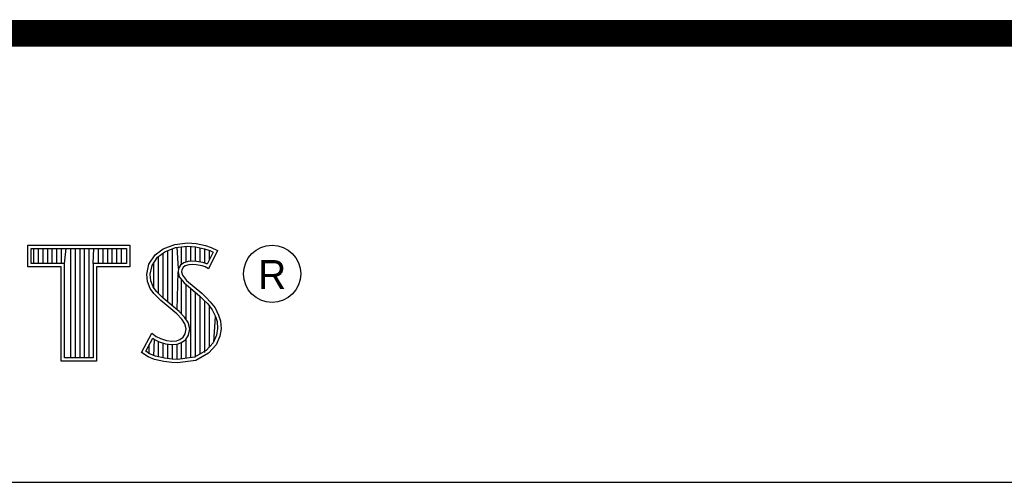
# Model space of a CAD drawing. Header units: inches. Extents: x 0.2 to 16.8, y 0.2 to 10.8.
# Tile 8 of 11: x 14.218 to 14.958, y 1.633 to 1.981. Entities that reach past the tile are written whole.
import ezdxf

# ---------------------------------------------------------------- set-up
doc = ezdxf.new("R2010")
doc.units = ezdxf.units.IN
doc.header["$LTSCALE"] = 0.935
doc.header["$MEASUREMENT"] = 0
doc.layers.get('0').update_dxf_attribs({"linetype": 'CONTINUOUS'})
doc.styles.add('TEXTSTYLE_2', font='txt')

msp = doc.modelspace()

# ---------------------------------------------------------------- linework, layer by layer
at = {"color": 2, "linetype": 'CONTINUOUS'}
for p, q in [((14.22365, 1.81126), (14.30046, 1.81126)), ((14.22365, 1.79499), (14.22365, 1.81126)), ((14.22618, 1.80873), (14.29793, 1.80873)), ((14.22618, 1.79752), (14.22618, 1.80873)), ((14.22819, 1.79752), (14.22819, 1.80873)), ((14.23167, 1.79752), (14.23167, 1.80873)), ((14.23514, 1.79752), (14.23514, 1.80873)), ((14.23862, 1.79752), (14.23862, 1.80873)), ((14.24209, 1.79752), (14.24209, 1.80873)), ((14.24557, 1.79752), (14.24557, 1.80873)), ((14.24904, 1.79752), (14.24904, 1.80873)), ((14.25137, 1.79752), (14.25252, 1.80873)), ((14.25599, 1.72656), (14.25599, 1.80873)), ((14.25947, 1.72656), (14.25947, 1.80873)), ((14.26295, 1.72656), (14.26295, 1.80873)), ((14.26642, 1.72656), (14.26642, 1.80873)), ((14.2699, 1.72656), (14.2699, 1.80873)), ((14.27274, 1.79752), (14.27337, 1.80873)), ((14.27685, 1.79752), (14.27685, 1.80873)), ((14.28032, 1.79752), (14.28032, 1.80873)), ((14.2838, 1.79752), (14.2838, 1.80873)), ((14.28727, 1.79752), (14.28727, 1.80873)), ((14.29075, 1.79752), (14.29075, 1.80873)), ((14.29422, 1.79752), (14.29422, 1.80873)), ((14.29793, 1.80873), (14.29793, 1.79752)), ((14.30046, 1.81126), (14.30046, 1.79499)), ((14.3194, 1.80385), (14.32555, 1.80834)), ((14.32555, 1.80834), (14.33424, 1.81179)), ((14.32678, 1.80611), (14.33486, 1.80932)), ((14.33245, 1.76552), (14.33245, 1.80836)), ((14.33424, 1.81179), (14.34384, 1.81284)), ((14.33486, 1.80932), (14.34389, 1.81031)), ((14.33704, 1.7936), (14.33593, 1.80943)), ((14.33941, 1.7967), (14.33941, 1.80981)), ((14.34288, 1.79844), (14.34288, 1.81019)), ((14.34384, 1.81284), (14.35029, 1.81239)), ((14.34389, 1.81031), (14.34994, 1.80988)), ((14.34636, 1.79907), (14.34636, 1.81013)), ((14.34983, 1.79906), (14.34983, 1.80989)), ((14.34994, 1.80988), (14.35666, 1.80845)), ((14.35029, 1.81239), (14.35734, 1.81089)), ((14.35331, 1.79848), (14.35331, 1.80917)), ((14.35666, 1.80845), (14.36074, 1.80705)), ((14.35678, 1.79763), (14.35678, 1.80841)), ((14.35734, 1.81089), (14.36169, 1.80939)), ((14.36169, 1.80939), (14.36649, 1.80715)), ((14.31475, 1.79695), (14.3194, 1.80385)), ((14.31713, 1.79596), (14.32125, 1.80207)), ((14.32125, 1.80207), (14.32678, 1.80611)), ((14.32203, 1.77481), (14.32203, 1.80264)), ((14.3255, 1.77133), (14.3255, 1.80518)), ((14.32898, 1.76843), (14.32898, 1.80699)), ((14.36307, 1.80596), (14.35857, 1.79697)), ((14.36649, 1.80715), (14.35959, 1.79335)), ((14.36026, 1.80033), (14.36026, 1.80721)), ((14.36074, 1.80705), (14.36307, 1.80596)), ((14.24884, 1.79499), (14.22365, 1.79499)), ((14.25137, 1.79752), (14.22618, 1.79752)), ((14.24884, 1.72404), (14.24884, 1.79499)), ((14.25137, 1.72656), (14.25137, 1.79752)), ((14.29793, 1.79752), (14.27274, 1.79752)), ((14.27274, 1.79752), (14.27274, 1.72656)), ((14.30046, 1.79499), (14.27527, 1.79499)), ((14.27527, 1.79499), (14.27527, 1.72404)), ((14.31325, 1.78946), (14.31475, 1.79695)), ((14.3158, 1.78934), (14.31713, 1.79596)), ((14.31855, 1.77853), (14.31855, 1.79807)), ((14.33704, 1.7936), (14.33679, 1.7911)), ((14.33867, 1.79617), (14.33704, 1.7936)), ((14.34106, 1.7979), (14.33867, 1.79617)), ((14.34054, 1.7944), (14.33949, 1.79275)), ((14.34219, 1.7956), (14.34054, 1.7944)), ((14.34424, 1.79884), (14.34106, 1.7979)), ((14.34474, 1.79635), (14.34219, 1.7956)), ((14.34737, 1.79919), (14.34424, 1.79884)), ((14.34744, 1.79665), (14.34474, 1.79635)), ((14.35061, 1.79902), (14.34737, 1.79919)), ((14.35029, 1.7965), (14.34744, 1.79665)), ((14.35479, 1.7956), (14.35029, 1.7965)), ((14.35542, 1.79805), (14.35061, 1.79902)), ((14.35719, 1.79485), (14.35479, 1.7956)), ((14.35826, 1.79717), (14.35542, 1.79805)), ((14.35959, 1.79335), (14.35719, 1.79485)), ((14.35857, 1.79697), (14.35826, 1.79717)), ((14.31385, 1.78376), (14.31325, 1.78946)), ((14.31633, 1.78435), (14.3158, 1.78934)), ((14.33593, 1.76261), (14.33679, 1.7911)), ((14.33679, 1.7911), (14.33761, 1.78743)), ((14.33761, 1.78743), (14.34129, 1.78287)), ((14.33949, 1.79275), (14.33934, 1.79125)), ((14.33934, 1.79125), (14.33994, 1.78856)), ((14.33994, 1.78856), (14.34309, 1.78466)), ((14.3158, 1.77866), (14.31385, 1.78376)), ((14.3185, 1.77476), (14.3158, 1.77866)), ((14.31805, 1.77985), (14.31633, 1.78435)), ((14.32044, 1.77639), (14.31805, 1.77985)), ((14.33941, 1.75939), (14.33941, 1.7852)), ((14.34129, 1.78287), (14.35294, 1.77319)), ((14.34288, 1.75517), (14.34288, 1.78155)), ((14.34309, 1.78466), (14.35464, 1.77506)), ((14.34636, 1.72661), (14.34636, 1.77866)), ((14.32375, 1.76952), (14.3185, 1.77476)), ((14.32545, 1.77138), (14.32044, 1.77639)), ((14.33745, 1.76134), (14.32545, 1.77138)), ((14.34983, 1.72707), (14.34983, 1.77577)), ((14.35294, 1.77319), (14.35598, 1.77015)), ((14.35331, 1.7293), (14.35331, 1.77282)), ((14.35464, 1.77506), (14.35779, 1.77192)), ((14.35779, 1.77192), (14.36094, 1.76862)), ((14.33574, 1.75947), (14.32375, 1.76952)), ((14.35598, 1.77015), (14.35902, 1.76697)), ((14.35678, 1.7306), (14.35678, 1.76931)), ((14.35902, 1.76697), (14.36239, 1.76262)), ((14.36026, 1.73444), (14.36026, 1.76537)), ((14.36094, 1.76862), (14.36454, 1.76397)), ((14.36454, 1.76397), (14.36724, 1.75857)), ((14.33964, 1.75557), (14.33574, 1.75947)), ((14.34163, 1.75716), (14.33745, 1.76134)), ((14.34423, 1.75301), (14.34163, 1.75716)), ((14.36239, 1.76262), (14.36489, 1.75763)), ((14.36373, 1.73828), (14.36489, 1.75763)), ((14.36489, 1.75763), (14.36609, 1.75375)), ((14.36724, 1.75857), (14.36859, 1.75423)), ((14.34189, 1.75198), (14.33964, 1.75557)), ((14.34294, 1.74823), (14.34189, 1.75198)), ((14.34554, 1.74833), (14.34423, 1.75301)), ((14.3665, 1.74848), (14.3657, 1.7434)), ((14.36609, 1.75375), (14.3665, 1.74848)), ((14.36904, 1.74838), (14.36814, 1.74268)), ((14.36859, 1.75423), (14.36904, 1.74838)), ((14.3092, 1.73054), (14.317, 1.74493)), ((14.31252, 1.73136), (14.31784, 1.74119)), ((14.317, 1.74493), (14.3203, 1.74253)), ((14.31784, 1.74119), (14.31898, 1.74036)), ((14.3203, 1.74253), (14.3236, 1.74088)), ((14.33814, 1.74028), (14.34069, 1.74208)), ((14.34069, 1.74208), (14.34219, 1.74448)), ((14.34219, 1.74448), (14.34294, 1.74823)), ((14.34257, 1.74031), (14.34458, 1.74353)), ((14.34458, 1.74353), (14.34554, 1.74833)), ((14.3657, 1.7434), (14.36314, 1.73763)), ((14.36814, 1.74268), (14.36529, 1.73624)), ((14.31508, 1.72959), (14.31508, 1.73608)), ((14.31855, 1.72796), (14.31898, 1.74036)), ((14.31898, 1.74036), (14.32261, 1.73855)), ((14.32203, 1.72722), (14.32203, 1.73875)), ((14.32261, 1.73855), (14.32738, 1.7369)), ((14.3236, 1.74088), (14.32795, 1.73938)), ((14.3255, 1.72642), (14.3255, 1.73755)), ((14.32738, 1.7369), (14.3318, 1.73639)), ((14.32795, 1.73938), (14.33185, 1.73893)), ((14.32898, 1.7259), (14.32898, 1.73672)), ((14.3318, 1.73639), (14.33602, 1.73675)), ((14.33185, 1.73893), (14.33544, 1.73923)), ((14.33245, 1.72538), (14.33245, 1.73632)), ((14.33544, 1.73923), (14.33814, 1.74028)), ((14.33593, 1.72524), (14.33593, 1.73671)), ((14.33602, 1.73675), (14.33935, 1.73804)), ((14.33935, 1.73804), (14.34257, 1.74031)), ((14.33941, 1.7257), (14.33941, 1.73806)), ((14.34288, 1.72615), (14.34288, 1.74053)), ((14.36314, 1.73763), (14.35799, 1.73194)), ((14.36529, 1.73624), (14.35959, 1.72994)), ((14.27274, 1.72656), (14.25137, 1.72656)), ((14.31415, 1.72724), (14.3092, 1.73054)), ((14.31534, 1.72949), (14.31252, 1.73136)), ((14.31895, 1.72529), (14.31415, 1.72724)), ((14.31969, 1.72772), (14.31534, 1.72949)), ((14.32645, 1.72628), (14.31969, 1.72772)), ((14.33223, 1.72541), (14.32645, 1.72628)), ((14.34918, 1.72698), (14.33622, 1.72528)), ((14.35799, 1.73194), (14.34918, 1.72698)), ((14.35959, 1.72994), (14.34999, 1.72454)), ((14.27527, 1.72404), (14.24884, 1.72404)), ((14.326, 1.72379), (14.31895, 1.72529)), ((14.332, 1.72289), (14.326, 1.72379)), ((14.33634, 1.72274), (14.332, 1.72289)), ((14.33622, 1.72528), (14.33223, 1.72541)), ((14.34999, 1.72454), (14.33634, 1.72274)), ((13.06532, 1.63288), (16.75003, 1.63288))]:
    msp.add_line(p, q, dxfattribs=at)
at = {"color": 7, "linetype": 'CONTINUOUS', "const_width": 0.02}
msp.add_lwpolyline([(11.47181, 1.97017), (16.75, 1.97072)], dxfattribs=at)
at = {"color": 2, "linetype": 'CONTINUOUS'}
msp.add_circle((14.40744, 1.78964), 0.02154, dxfattribs=at)

# ---------------------------------------------------------------- texts
at = {"color": 2, "linetype": 'CONTINUOUS', "insert": (14.39705, 1.79998), "char_height": 0.02174, "width": 0.021738, "attachment_point": 1, "line_spacing_factor": 0.9, "style": 'TEXTSTYLE_2'}
msp.add_mtext('R', dxfattribs=at)

doc.saveas('drawing.dxf')
